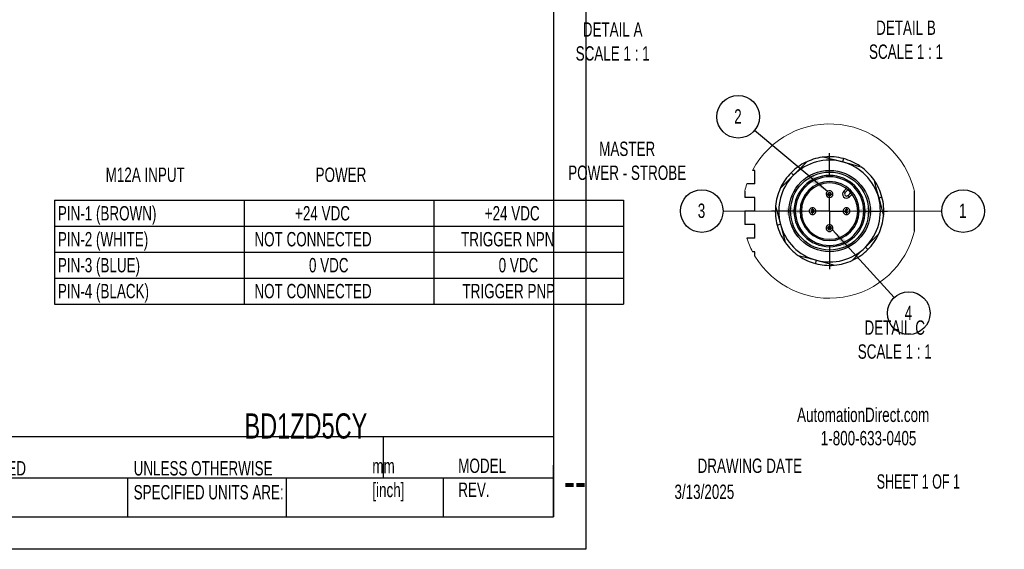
# Model space of a CAD drawing. Header units: millimetres. Extents: x 0 to 543, y 0 to 394.
# Tile 3 of 5: x 252 to 543, y 0 to 156. Entities that reach past the tile are written whole.
import ezdxf

# ---------------------------------------------------------------- set-up
doc = ezdxf.new("R2010")
doc.units = ezdxf.units.MM
doc.header["$LTSCALE"] = 2
doc.linetypes.add('CENTERX2', pattern=[20.32, 12.7, -2.54, 2.54, -2.54])
doc.layers.add('CENTER', color=40, linetype='CENTERX2')
doc.layers.add('DIMENSIONS', color=140, linetype='Continuous', lineweight=25)
doc.layers.add('TEXT', color=140, linetype='Continuous', lineweight=25)
doc.styles.add('SLDTEXTSTYLE0', font='TXT', dxfattribs={"width": 0.7})
doc.styles.add('SLDTEXTSTYLE1', font='TXT', dxfattribs={"width": 0.65})
doc.dimstyles.new('SLDDIMSTYLE7', dxfattribs={"dimtxt": 0.18, "dimasz": 6.604, "dimexe": 0, "dimexo": 0.0625, "dimgap": 0, "dimtad": 0, "dimtih": 1, "dimtoh": 1, "dimdec": 0, "dimrnd": 1e-09, "dimzin": 0, "dimdsep": 46, "dimtxsty": 'Standard', "dimsah": 1, "dimcen": 0.09, "dimadec": 0, "dimazin": 0, "dimtfac": 6.604, "dimtdec": 0, "dimtofl": 0, "dimtmove": 0, "dimatfit": 3, "dimfxl": 0, "dimfrac": 2, "dimtolj": 1, "dimtzin": 0, "dimarcsym": 0})

# ---------------------------------------------------------------- blocks, each defined once
blk = doc.blocks.new('SW_TABLEANNOTATION_0')
at = {"layer": 'DIMENSIONS', "color": 0}
for p, q in [((0, 0), (0, -7.64)), ((0, 0), (55.94, 0)), ((55.94, 0), (55.94, -7.64)), ((55.94, 0), (111.87, 0)), ((111.87, 0), (111.87, -7.64)), ((111.87, 0), (167.81, 0)), ((167.81, 0), (167.81, -7.64)), ((0, -7.64), (0, -15.29)), ((0, -7.64), (55.94, -7.64)), ((55.94, -7.64), (55.94, -15.29)), ((55.94, -7.64), (111.87, -7.64)), ((111.87, -7.64), (111.87, -15.29)), ((111.87, -7.64), (167.81, -7.64)), ((167.81, -7.64), (167.81, -15.29)), ((0, -15.29), (0, -22.93)), ((0, -15.29), (55.94, -15.29)), ((55.94, -15.29), (55.94, -22.93)), ((55.94, -15.29), (111.87, -15.29)), ((111.87, -15.29), (111.87, -22.93)), ((111.87, -15.29), (167.81, -15.29)), ((167.81, -15.29), (167.81, -22.93)), ((0, -22.93), (0, -30.58)), ((0, -22.93), (55.94, -22.93)), ((55.94, -22.93), (55.94, -30.58)), ((55.94, -22.93), (111.87, -22.93)), ((111.87, -22.93), (111.87, -30.58)), ((111.87, -22.93), (167.81, -22.93)), ((167.81, -22.93), (167.81, -30.58)), ((0, -30.58), (55.94, -30.58)), ((55.94, -30.58), (111.87, -30.58)), ((111.87, -30.58), (167.81, -30.58))]:
    blk.add_line(p, q, dxfattribs=at)
at = {"layer": 'DIMENSIONS', "color": 0, "attachment_point": 1, "style": 'SLDTEXTSTYLE0'}
for s, insert, char_height in [('PIN-1 (BROWN)', (1, -1.72), 4.2333), ('+24 VDC', (70.94, -1.72), 4.233), ('+24 VDC', (126.88, -1.72), 4.233), ('PIN-2 (WHITE)', (1, -9.36), 4.2333), ('NOT CONNECTED', (58.96, -9.36), 4.2333), ('TRIGGER NPN', (119.91, -9.36), 4.2333), ('PIN-3 (BLUE)', (1, -17.01), 4.2333), ('0 VDC', (75.04, -17.01), 4.233), ('0 VDC', (130.98, -17.01), 4.233), ('PIN-4 (BLACK)', (1, -24.65), 4.2333), ('NOT CONNECTED', (58.96, -24.65), 4.2333), ('TRIGGER PNP', (120.32, -24.65), 4.2333)]:
    blk.add_mtext(s, dxfattribs=dict(at, insert=insert, char_height=char_height))
blk = doc.blocks.new('SW_NOTE_0')
at = {"layer": 'DIMENSIONS', "color": 0}
blk.add_circle((6.29, 0), 6.29, dxfattribs=at)
at = {"layer": 'DIMENSIONS', "color": 0, "insert": (6.21, 2.2), "char_height": 4.23, "attachment_point": 2, "style": 'SLDTEXTSTYLE0'}
blk.add_mtext('1', dxfattribs=at)
blk = doc.blocks.new('SW_NOTE_0_1')
at = {"layer": 'DIMENSIONS', "color": 0}
blk.add_circle((4.25, -4.64), 6.29, dxfattribs=at)
at = {"layer": 'DIMENSIONS', "color": 0, "insert": (4.17, -2.44), "char_height": 4.23, "attachment_point": 2, "style": 'SLDTEXTSTYLE0'}
blk.add_mtext('4', dxfattribs=at)
blk = doc.blocks.new('SW_NOTE_0_2')
at = {"layer": 'DIMENSIONS', "color": 0}
blk.add_circle((-6.29, 0.02), 6.29, dxfattribs=at)
at = {"layer": 'DIMENSIONS', "color": 0, "insert": (-6.36, 2.22), "char_height": 4.23, "attachment_point": 2, "style": 'SLDTEXTSTYLE0'}
blk.add_mtext('3', dxfattribs=at)
blk = doc.blocks.new('SW_NOTE_0_3')
at = {"layer": 'DIMENSIONS', "color": 0}
blk.add_circle((-4.82, 4.04), 6.29, dxfattribs=at)
at = {"layer": 'DIMENSIONS', "color": 0, "insert": (-4.89, 6.24), "char_height": 4.23, "attachment_point": 2, "style": 'SLDTEXTSTYLE0'}
blk.add_mtext('2', dxfattribs=at)
blk = doc.blocks.new('SW_CENTERMARKSYMBOL_12')
at = {"layer": 'CENTER', "color": 0}
for p, q in [((0, 10.16), (0, 17.08)), ((0, 0), (0, 5.08)), ((-10.16, 0), (-17.08, 0)), ((0, 0), (-5.08, 0)), ((0, 0), (0, -5.08)), ((0, 0), (5.08, 0)), ((10.16, 0), (17.08, 0)), ((0, -10.16), (0, -17.08))]:
    blk.add_line(p, q, dxfattribs=at)

msp = doc.modelspace()

# ---------------------------------------------------------------- linework, layer by layer
at = {"color": 7, "linetype": 'Continuous'}
for p, q in [((419.1, 323.85), (419.1, 0)), ((419.1, 0), (0, 0))]:
    msp.add_line(p, q, dxfattribs=at)
for p, q in [((468.97, 111.66), (468.25, 111.66)), ((468.97, 107.66), (468.97, 111.66)), ((468.97, 107.66), (466.56, 107.66)), ((465.97, 105.56), (465.97, 103.66)), ((489.97, 104.66), (490.48, 104.66)), ((491.45, 104.66), (490.48, 104.66)), ((491.45, 104.66), (491.97, 104.66)), ((495.14, 105.53), (495.93, 106.31)), ((496.4, 105.94), (495.56, 105.1)), ((496.41, 104.25), (497.24, 105.09)), ((497.62, 104.62), (496.84, 103.83)), ((515.97, 105.56), (515.97, 93.75)), ((468.97, 103.66), (465.97, 103.66)), ((468.97, 99.66), (468.97, 103.66)), ((468.97, 99.66), (465.97, 99.66)), ((465.97, 99.66), (465.97, 95.66)), ((480.87, 99.66), (480.47, 99.66)), ((482.27, 99.66), (482.67, 99.66)), ((485.97, 100.14), (485.97, 100.66)), ((485.97, 100.14), (485.97, 99.17)), ((485.97, 98.66), (485.97, 99.17)), ((495.97, 100.66), (495.97, 100.14)), ((495.97, 99.17), (495.97, 100.14)), ((495.97, 99.17), (495.97, 98.66)), ((499.27, 99.66), (499.67, 99.66)), ((501.47, 99.66), (501.07, 99.66)), ((468.97, 95.66), (465.97, 95.66)), ((468.97, 91.66), (468.97, 95.66)), ((490.48, 94.66), (489.97, 94.66)), ((490.48, 94.66), (491.45, 94.66)), ((491.97, 94.66), (491.45, 94.66)), ((468.97, 91.66), (466.56, 91.66)), ((468.97, 87.66), (468.25, 87.66)), ((468.97, 86.4), (468.97, 87.66))]:
    msp.add_line(p, q)
at = {"flags": 128}
for points in [[(480.36, 110.26), (482.29, 112.19), (484.3, 114.2)], [(489.47, 115.59), (492.22, 114.85), (494.85, 114.15)], [(494.85, 114.15), (494.96, 114.55), (495.04, 114.85), (495.09, 115.05), (495.11, 115.11)], [(494.85, 114.15), (497.48, 113.44), (500.23, 112.71)], [(480.36, 110.26), (480.07, 110.56), (479.84, 110.78), (479.7, 110.92), (479.65, 110.97)], [(476.42, 106.33), (478.43, 108.34), (480.36, 110.26)], [(504.01, 108.92), (504.75, 106.17), (505.46, 103.54)], [(495.14, 105.53), (495.15, 105.52), (495.17, 105.49), (495.21, 105.46), (495.26, 105.4), (495.33, 105.34), (495.4, 105.27), (495.48, 105.19), (495.56, 105.1)], [(496.78, 103.78), (496.77, 103.79), (496.75, 103.81), (496.71, 103.85), (496.67, 103.91), (496.6, 103.98), (496.54, 104.06), (496.46, 104.14), (496.38, 104.23)], [(496.41, 104.25), (496.49, 104.17), (496.57, 104.09), (496.65, 104.02), (496.71, 103.95), (496.76, 103.9), (496.8, 103.86), (496.83, 103.84), (496.84, 103.83)], [(505.46, 103.54), (505.86, 103.65), (506.16, 103.73), (506.36, 103.78), (506.42, 103.8)], [(505.46, 103.54), (506.16, 100.91), (506.9, 98.16)], [(475.04, 101.15), (475.79, 98.34), (476.48, 95.78)], [(475.51, 95.52), (475.58, 95.53), (475.77, 95.59), (476.08, 95.67), (476.48, 95.78)], [(476.48, 95.78), (477.17, 93.21), (477.92, 90.4)], [(505.51, 92.99), (503.5, 90.98), (501.57, 89.05)], [(501.57, 89.05), (499.65, 87.12), (497.64, 85.11)], [(502.28, 88.34), (502.23, 88.39), (502.09, 88.53), (501.87, 88.76), (501.57, 89.05)], [(481.71, 86.61), (484.52, 85.86), (487.08, 85.17)], [(486.83, 84.2), (486.84, 84.27), (486.9, 84.46), (486.98, 84.77), (487.08, 85.17)], [(487.08, 85.17), (489.65, 84.48), (492.46, 83.73)]]:
    msp.add_lwpolyline(points, dxfattribs=at)
for radius in [12, 11.49]:
    msp.add_circle((490.97, 99.66), radius)
at = {"color": 7, "linetype": 'Continuous', "lineweight": 18}
for start, end in [(13.2861, 152.1504), (161.8542, 166.714), (211.0801, 346.7139), (198.1457, 207.8497)]:
    msp.add_arc((490.97, 99.66), 25.69, start, end, dxfattribs=at)
for centre, radius, start, end in [((490.97, 99.66), 16, 115.7479, 135), ((490.97, 99.66), 15, 75, 135), ((490.97, 99.66), 16, 105.0001, 114.636), ((490.97, 99.66), 16, 95.364, 105), ((490.97, 99.66), 16, 75.0002, 95.3639), ((490.97, 99.66), 15, 15, 75), ((490.97, 99.66), 16, 55.7479, 74.9999), ((490.97, 99.66), 16, 134.9999, 154.5135), ((490.97, 99.66), 16, 35.3642, 54.6358), ((490.97, 99.66), 15, 135, 195), ((490.97, 99.66), 10.5, 0, 180), ((490.97, 99.66), 10.1, 360, 180), ((490.97, 99.66), 8.7, 0, 180), ((490.97, 99.66), 8.3, 360, 180), ((490.97, 99.66), 16, 14.9999, 34.5135), ((490.97, 99.66), 16, 155.3642, 174.6358), ((490.97, 104.66), 1, 359.9999, 180.0001), ((490.97, 104.66), 1, 180.0003, 359.9997), ((490.97, 104.66), 0.485, 359.9994, 180.0006), ((490.97, 104.66), 0.485, 180.0003, 359.9997), ((495.99, 104.68), 1.2, 134.9999, 311.4314), ((495.99, 104.68), 0.6, 135, 311.431), ((495.98, 104.68), 0.606, 311.4478, 314.9829), ((495.99, 104.68), 1.2, 311.43, 315.0012), ((490.97, 99.66), 15, 315, 15), ((490.97, 99.66), 16, 354.6358, 15.0001), ((490.97, 99.66), 16, 175.7463, 195), ((490.97, 99.66), 10.5, 180, 360), ((490.97, 99.66), 10.1, 180, 0), ((490.97, 99.66), 8.7, 180, 0), ((490.97, 99.66), 8.3, 180, 0), ((485.97, 99.66), 1, 89.9999, 270.0001), ((485.97, 99.66), 0.485, 90.0002, 269.9998), ((485.97, 99.66), 1, 269.9999, 90.0001), ((485.97, 99.66), 0.485, 270.0002, 89.9998), ((495.97, 99.66), 1, 89.9999, 270.0001), ((495.97, 99.66), 0.485, 90.0002, 269.9998), ((495.97, 99.66), 1, 269.9999, 90.0001), ((495.97, 99.66), 0.485, 270.0002, 89.9998), ((490.97, 99.66), 16, 335.3642, 354.6358), ((490.97, 99.66), 16, 195, 214.5135), ((490.97, 99.66), 15, 195, 255), ((490.97, 94.66), 1, 359.9999, 180.0001), ((490.97, 94.66), 1, 179.9999, 0.0001), ((490.97, 94.66), 0.485, 0.0003, 179.9997), ((490.97, 94.66), 0.485, 180.0003, 359.9997), ((490.97, 99.66), 16, 215.364, 234.636), ((490.97, 99.66), 16, 315.0001, 334.5135), ((490.97, 99.66), 15, 255, 315), ((490.97, 99.66), 16, 295.7479, 315), ((490.97, 99.66), 16, 235.748, 254.9999), ((490.97, 99.66), 16, 275.3641, 294.6358), ((490.97, 99.66), 16, 254.9999, 274.5136)]:
    msp.add_arc(centre, radius, start, end)
at = {"layer": 'TEXT'}
for p, q in [((409.57, 314.32), (409.57, 9.52)), ((409.57, 33.19), (9.52, 33.19)), ((359.36, 33.19), (359.36, 20.95)), ((409.57, 9.52), (409.57, 24.77)), ((409.57, 20.95), (9.52, 20.95)), ((283.95, 20.95), (283.95, 9.52)), ((330.7, 20.95), (330.7, 9.52)), ((377.02, 20.95), (377.02, 9.52)), ((9.52, 9.52), (409.57, 9.52))]:
    msp.add_line(p, q, dxfattribs=at)

# ---------------------------------------------------------------- block references
at = {"layer": 'CENTER'}
msp.add_blockref('SW_CENTERMARKSYMBOL_12', (490.97, 99.66), dxfattribs=at)
at = {"layer": 'DIMENSIONS'}
for name, p in [('SW_NOTE_0_3', (468.84, 123.43)), ('SW_NOTE_0_2', (459.56, 99.66)), ('SW_NOTE_0', (524.07, 99.68)), ('SW_TABLEANNOTATION_0', (262.4, 102.85)), ('SW_NOTE_0_1', (510.06, 74.21))]:
    msp.add_blockref(name, p, dxfattribs=at)

# ---------------------------------------------------------------- texts
at = {"color": 179, "linetype": 'Continuous', "lineweight": 18, "char_height": 4.2333, "attachment_point": 1, "style": 'SLDTEXTSTYLE0'}
for s, insert in [('AutomationDirect.com', (481.39, 41.75)), ('1-800-633-0405', (488.38, 34.87))]:
    msp.add_mtext(s, dxfattribs=dict(at, insert=insert))
at = {"layer": 'DIMENSIONS', "attachment_point": 2, "style": 'SLDTEXTSTYLE0'}
for s, insert, char_height in [('DETAIL A^JSCALE 1 : 1', (427, 155.29), 4.2333), ('DETAIL B^JSCALE 1 : 1', (513.51, 155.81), 4.2333), ('MASTER^JPOWER - STROBE', (431.29, 120.13), 4.2333), ('M12A INPUT', (289.15, 112.49), 4.233), ('POWER', (346.88, 112.49), 4.233), ('DETAIL C^JSCALE 1 : 1', (510.19, 67.45), 4.2333)]:
    msp.add_mtext(s, dxfattribs=dict(at, insert=insert, char_height=char_height))
at = {"layer": 'TEXT'}
for s, insert, char_height, attachment_point, style in [('BD1ZD5CY', (318.42, 40.05), 7.408, 1, 'SLDTEXTSTYLE0'), ('MODEL ^JREV.', (381.47, 26.73), 4.2333, 1, 'SLDTEXTSTYLE0'), ('DRAWING DATE', (467.45, 26.73), 4.2333, 2, 'SLDTEXTSTYLE0'), ('METRIC UNITS USED ^JFOR PART DESIGN', (213.71, 25.99), 4.2333, 1, 'SLDTEXTSTYLE0'), ('UNLESS OTHERWISE ^JSPECIFIED UNITS ARE:', (285.74, 25.99), 4.2333, 1, 'SLDTEXTSTYLE0'), ('mm^J[inch]', (356.13, 26.66), 4.233, 1, 'SLDTEXTSTYLE0'), ('SHEET 1 OF 1', (504.88, 22.1), 4.2333, 1, 'SLDTEXTSTYLE1'), ('--', (412.6, 25.47), 10.583, 1, 'SLDTEXTSTYLE0'), ('3/13/2025', (445.23, 19.07), 4.233, 1, 'SLDTEXTSTYLE0')]:
    msp.add_mtext(s, dxfattribs=dict(at, insert=insert, char_height=char_height, attachment_point=attachment_point, style=style))

# ---------------------------------------------------------------- leaders
at = {"layer": 'DIMENSIONS'}
for points in [[(490.32, 105.42), (468.84, 123.43)], [(484.97, 99.58), (459.56, 99.66)], [(496.97, 99.7), (524.07, 99.68)], [(491.82, 94.13), (510.06, 74.21)]]:
    msp.add_leader(points, dimstyle='SLDDIMSTYLE7', dxfattribs=at)

doc.saveas('drawing.dxf')
